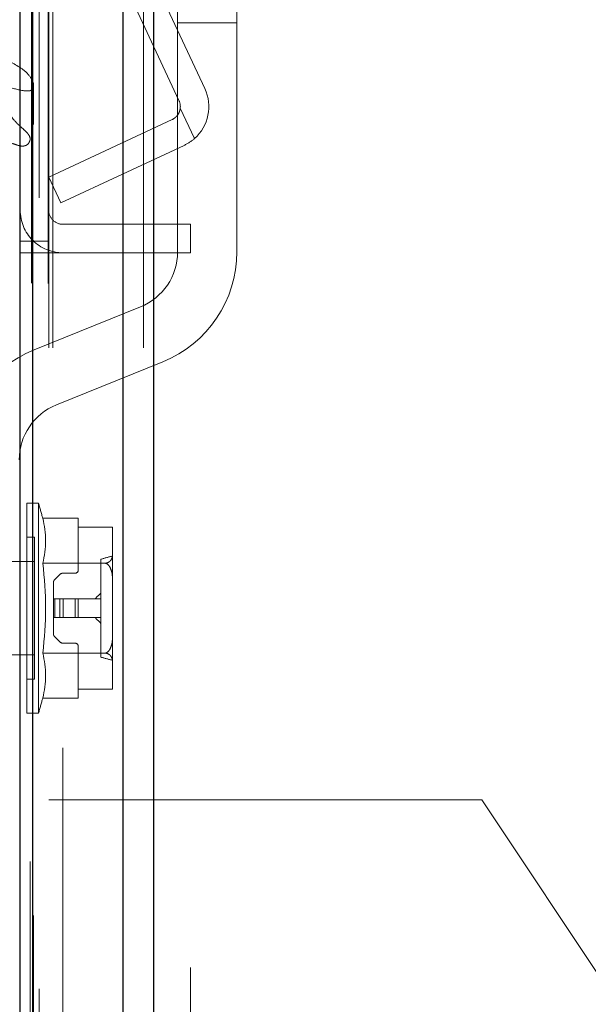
# Model space of a CAD drawing. Header units: inches. Extents: x 0.2 to 10.8, y 0.2 to 8.2.
# Tile 144 of 156: x 5.8335 to 5.9053, y 4.9728 to 5.0972. Entities that reach past the tile are written whole.
import ezdxf

# ---------------------------------------------------------------- set-up
doc = ezdxf.new("R2010")
doc.units = ezdxf.units.IN
doc.header["$MEASUREMENT"] = 0
doc.linetypes.add('HIDDEN', pattern=[0.07500000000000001, 0.05, -0.025])
doc.layers.add('DIMENSIONS', color=140, linetype='Continuous')
doc.styles.add('SLDTEXTSTYLE0', font='TXT', dxfattribs={"width": 0.7})
doc.dimstyles.new('SLDDIMSTYLE0', dxfattribs={"dimtxt": 0.0849609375, "dimasz": 0.13, "dimexe": 0, "dimexo": 0.0625, "dimgap": 0.021240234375, "dimtad": 0, "dimtih": 1, "dimtoh": 1, "dimlfac": 20, "dimrnd": 1e-09, "dimzin": 12, "dimdsep": 46, "dimtxsty": 'SLDTEXTSTYLE0', "dimsah": 1, "dimcen": 0.09, "dimadec": 0, "dimazin": 3, "dimtfac": 1, "dimtofl": 0, "dimtmove": 0, "dimatfit": 3, "dimfxl": 0, "dimfrac": 2, "dimtolj": 1, "dimtzin": 12, "dimarcsym": 0})
doc.dimstyles.new('SLDDIMSTYLE4', dxfattribs={"dimtxt": 0.0849609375, "dimasz": 0.13, "dimexe": 0, "dimexo": 0.0625, "dimgap": 0.021240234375, "dimtad": 0, "dimtih": 1, "dimtoh": 1, "dimdec": 4, "dimlfac": 20, "dimzin": 12, "dimdsep": 46, "dimtxsty": 'SLDTEXTSTYLE0', "dimsah": 1, "dimcen": 0.09, "dimadec": 0, "dimazin": 3, "dimtfac": 1, "dimtdec": 0, "dimtofl": 0, "dimtmove": 0, "dimatfit": 3, "dimfxl": 0, "dimfrac": 2, "dimtolj": 1, "dimtzin": 12, "dimarcsym": 0})

# ---------------------------------------------------------------- blocks, each defined once
blk = doc.blocks.new('_D_13')
at = {"layer": 'DIMENSIONS'}
blk.add_line((6.472037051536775, 5.490024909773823), (5.759287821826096, 5.490024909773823), dxfattribs=at)
for radius, start, end in [(0.7441550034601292, 160.9810483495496, 180), (0.7441550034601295, 205.0000000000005, 224.0189516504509)]:
    blk.add_arc((6.628442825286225, 5.490024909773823), radius, start, end, dxfattribs=at)
for points in [[(5.884287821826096, 5.490024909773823), (5.915440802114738, 5.617811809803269), (5.87559026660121, 5.621266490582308)], [(5.954009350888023, 5.175531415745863), (6.001591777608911, 5.052910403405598), (6.036248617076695, 5.072882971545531)]]:
    blk.add_solid(points, dxfattribs=at)
at = {"layer": 'DIMENSIONS', "insert": (5.800692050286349, 5.370972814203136), "char_height": 0.08333333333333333, "attachment_point": 1, "style": 'SLDTEXTSTYLE0'}
blk.add_mtext('25°', dxfattribs=at)
blk = doc.blocks.new('_D_18')
at = {"layer": 'DIMENSIONS'}
for p, q in [((5.801914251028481, 4.998602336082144), (5.375069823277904, 4.998602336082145)), ((5.500069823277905, 4.998602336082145), (5.500069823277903, 4.262562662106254)), ((5.338495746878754, 4.108511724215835), (5.309965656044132, 4.108511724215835)), ((5.309965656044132, 4.108511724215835), (5.309965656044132, 3.973480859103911)), ((5.661643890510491, 4.108511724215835), (5.690173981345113, 4.108511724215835)), ((5.690173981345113, 4.108511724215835), (5.690173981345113, 3.973480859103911)), ((5.309965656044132, 3.973480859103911), (5.338495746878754, 3.973480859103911)), ((5.690173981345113, 3.973480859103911), (5.661643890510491, 3.973480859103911)), ((5.500069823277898, 3.174402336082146), (5.500069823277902, 3.954460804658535)), ((5.801914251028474, 3.174402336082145), (5.375069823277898, 3.174402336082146))]:
    blk.add_line(p, q, dxfattribs=at)
for points in [[(5.500069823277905, 4.998602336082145), (5.480069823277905, 4.868602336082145), (5.520069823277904, 4.868602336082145)], [(5.500069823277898, 3.174402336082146), (5.520069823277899, 3.304402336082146), (5.480069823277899, 3.304402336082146)]]:
    blk.add_solid(points, dxfattribs=at)
at = {"layer": 'DIMENSIONS', "char_height": 0.08333333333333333, "attachment_point": 1, "style": 'SLDTEXTSTYLE0'}
for s, insert in [('36.48', (5.338495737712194, 4.234954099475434)), ('926.7', (5.338495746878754, 4.080903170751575))]:
    blk.add_mtext(s, dxfattribs=dict(at, insert=insert))
blk = doc.blocks.new('_D_19')
at = {"layer": 'DIMENSIONS'}
for p, q in [((5.783564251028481, 5.067752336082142), (4.869614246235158, 5.0677523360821)), ((4.994614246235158, 5.067752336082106), (4.994614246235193, 4.318118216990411)), ((4.833040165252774, 4.187987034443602), (4.80451007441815, 4.187987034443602)), ((4.80451007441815, 4.187987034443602), (4.80451007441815, 4.052956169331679)), ((5.156188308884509, 4.187987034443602), (5.184718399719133, 4.187987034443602)), ((5.184718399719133, 4.187987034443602), (5.184718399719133, 4.052956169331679)), ((4.80451007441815, 4.052956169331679), (4.833040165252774, 4.052956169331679)), ((5.184718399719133, 4.052956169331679), (5.156188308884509, 4.052956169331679)), ((4.994614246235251, 3.105202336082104), (4.994614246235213, 3.898905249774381)), ((5.783564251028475, 3.105202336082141), (4.869614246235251, 3.105202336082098))]:
    blk.add_line(p, q, dxfattribs=at)
for points in [[(4.994614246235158, 5.067752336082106), (4.974614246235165, 4.937752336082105), (5.014614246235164, 4.937752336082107)], [(4.994614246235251, 3.105202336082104), (5.014614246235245, 3.235202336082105), (4.974614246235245, 3.235202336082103)]]:
    blk.add_solid(points, dxfattribs=at)
at = {"layer": 'DIMENSIONS', "char_height": 0.08333333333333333, "attachment_point": 1, "style": 'SLDTEXTSTYLE0'}
for s, insert in [('39.25', (4.833040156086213, 4.314429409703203)), ('997.0', (4.833040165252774, 4.160378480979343)), ('OPENING', (4.73257719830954, 4.006327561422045))]:
    blk.add_mtext(s, dxfattribs=dict(at, insert=insert))

msp = doc.modelspace()

# ---------------------------------------------------------------- linework, layer by layer
at = {"color": 7, "linetype": 'Continuous', "lineweight": 25}
for p, q in [((5.846591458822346, 3.055752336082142), (5.846591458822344, 5.122541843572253)), ((5.850409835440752, 5.123250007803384), (5.850409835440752, 3.055752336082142)), ((5.833564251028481, 3.055752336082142), (5.833564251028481, 5.117002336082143)), ((5.835145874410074, 3.055752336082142), (5.835145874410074, 5.117157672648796))]:
    msp.add_line(p, q, dxfattribs=at)
at = {"color": 7, "linetype": 'HIDDEN', "lineweight": 18}
for p, q in [((5.846591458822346, 3.055752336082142), (5.846591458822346, 5.122541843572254)), ((5.849137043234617, 3.055752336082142), (5.849137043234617, 5.122541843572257)), ((5.849137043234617, 3.055752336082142), (5.849137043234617, 5.122541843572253)), ((5.850409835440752, 5.123250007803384), (5.850409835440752, 3.055752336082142)), ((5.850409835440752, 3.055752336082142), (5.850409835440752, 5.123250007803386)), ((5.850409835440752, 3.055752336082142), (5.850409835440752, 5.123250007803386)), ((5.835145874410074, 3.055752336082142), (5.835145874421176, 5.117157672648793)), ((5.83716425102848, 3.055752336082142), (5.83716425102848, 5.117002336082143)), ((5.837691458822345, 3.055752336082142), (5.837691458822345, 5.117157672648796)), ((5.837691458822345, 3.055752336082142), (5.837691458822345, 5.117157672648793)), ((5.856886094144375, 5.088534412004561), (5.844714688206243, 5.114636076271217)), ((5.853623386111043, 5.087012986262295), (5.84145198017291, 5.113114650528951)), ((5.834993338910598, 3.063932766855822), (5.834993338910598, 5.109062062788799)), ((5.853440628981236, 5.096844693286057), (5.853440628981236, 5.103094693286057)), ((5.860940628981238, 5.103094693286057), (5.860940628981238, 5.096844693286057)), ((5.835957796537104, 3.074731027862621), (5.835957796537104, 5.098258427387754)), ((5.853440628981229, 5.09684469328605), (5.86094062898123, 5.09684469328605)), ((5.853440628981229, 5.09684469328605), (5.860940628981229, 5.09684469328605)), ((5.853440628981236, 5.096844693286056), (5.860940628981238, 5.096844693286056)), ((5.853440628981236, 5.096844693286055), (5.860940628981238, 5.096844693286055)), ((5.853440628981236, 5.067887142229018), (5.853440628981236, 5.096844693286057)), ((5.853440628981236, 5.096844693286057), (5.860940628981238, 5.096844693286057)), ((5.853440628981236, 5.096844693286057), (5.860940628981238, 5.096844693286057)), ((5.860940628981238, 5.096844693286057), (5.860940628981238, 5.067887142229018)), ((5.8352551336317, 3.083996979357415), (5.8352551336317, 5.088999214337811)), ((5.853783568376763, 5.086077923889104), (5.855582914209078, 5.082219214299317)), ((5.855582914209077, 5.082219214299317), (5.853783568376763, 5.086077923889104)), ((5.853783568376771, 5.08607792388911), (5.855582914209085, 5.082219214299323)), ((5.855582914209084, 5.082219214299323), (5.85378356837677, 5.08607792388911)), ((5.85378356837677, 5.086077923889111), (5.855582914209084, 5.082219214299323)), ((5.855582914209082, 5.082219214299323), (5.853783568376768, 5.08607792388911)), ((5.83716425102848, 5.077351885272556), (5.852752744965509, 5.084620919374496)), ((5.834820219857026, 5.082151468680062), (5.834820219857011, 5.082170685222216)), ((5.834820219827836, 3.09082438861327), (5.834820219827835, 5.082149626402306)), ((5.854274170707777, 5.081358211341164), (5.838685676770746, 5.074089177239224)), ((5.838685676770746, 5.074089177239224), (5.83716425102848, 5.077351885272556)), ((5.855064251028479, 5.071373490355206), (5.838964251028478, 5.071373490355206)), ((5.855064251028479, 5.071373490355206), (5.855064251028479, 5.067773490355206)), ((5.83716425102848, 5.069252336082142), (5.833564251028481, 5.069252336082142)), ((5.833564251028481, 5.067752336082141), (5.83716425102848, 5.067752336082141)), ((5.83716425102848, 5.067752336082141), (5.83896425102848, 5.067752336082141)), ((5.855064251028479, 5.067773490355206), (5.838964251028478, 5.067773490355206)), ((5.83896425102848, 3.10520233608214), (5.83896425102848, 5.067752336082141)), ((5.83896425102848, 3.10520233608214), (5.83896425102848, 5.067752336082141)), ((5.85506425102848, 5.067752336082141), (5.83896425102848, 5.067752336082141)), ((5.83896425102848, 3.105202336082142), (5.83896425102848, 5.067752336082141)), ((5.83896425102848, 3.105202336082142), (5.83896425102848, 5.067752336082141)), ((5.85506425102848, 4.877427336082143), (5.85506425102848, 5.067752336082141)), ((5.835316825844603, 5.055500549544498), (5.848752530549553, 5.060934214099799)), ((5.85156443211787, 5.053981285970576), (5.83812872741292, 5.048547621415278)), ((5.83440519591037, 5.022845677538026), (5.83440519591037, 5.036133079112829)), ((5.835870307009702, 5.036133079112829), (5.83440519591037, 5.036133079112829)), ((5.835870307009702, 5.022845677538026), (5.835870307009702, 5.03613307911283)), ((5.836403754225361, 5.03421084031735), (5.840901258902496, 5.03421084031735)), ((5.840901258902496, 5.03421084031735), (5.840901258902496, 5.033074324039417)), ((5.840901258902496, 5.033074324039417), (5.845231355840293, 5.033074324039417)), ((5.840901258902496, 5.033074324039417), (5.840901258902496, 5.027668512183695)), ((5.845231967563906, 5.033020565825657), (5.845231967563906, 5.033038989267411)), ((5.845231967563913, 5.033020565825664), (5.845231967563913, 5.033038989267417)), ((5.845231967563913, 5.033020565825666), (5.845231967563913, 5.033038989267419)), ((5.845231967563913, 5.029718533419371), (5.845231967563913, 5.033020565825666)), ((5.835389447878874, 5.031802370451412), (5.83440519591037, 5.031802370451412)), ((5.835389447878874, 5.022845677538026), (5.835389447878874, 5.031802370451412)), ((5.843755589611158, 5.01665505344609), (5.843755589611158, 5.029036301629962)), ((5.845231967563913, 5.02614770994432), (5.845231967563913, 5.029718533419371)), ((5.835389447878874, 5.02875118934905), (5.815927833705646, 5.02875118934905)), ((5.836403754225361, 5.028528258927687), (5.844285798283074, 5.028528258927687)), ((5.83856293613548, 5.027101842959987), (5.837924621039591, 5.026463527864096)), ((5.840507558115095, 5.027274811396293), (5.838980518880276, 5.027274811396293)), ((5.837751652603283, 5.026045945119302), (5.837751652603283, 5.024026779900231)), ((5.845231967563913, 5.019543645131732), (5.845231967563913, 5.02614770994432)), ((5.837751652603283, 5.021664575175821), (5.837751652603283, 5.024026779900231)), ((5.837751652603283, 5.024026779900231), (5.837924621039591, 5.024026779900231)), ((5.837924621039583, 5.021664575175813), (5.837924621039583, 5.024026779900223)), ((5.837924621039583, 5.021664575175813), (5.837924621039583, 5.024026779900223)), ((5.837924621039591, 5.021664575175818), (5.837924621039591, 5.024026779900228)), ((5.837924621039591, 5.021664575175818), (5.837924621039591, 5.024026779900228)), ((5.837924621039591, 5.024026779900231), (5.83856293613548, 5.024026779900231)), ((5.837924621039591, 5.021664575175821), (5.837924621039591, 5.024026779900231)), ((5.837924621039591, 5.021664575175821), (5.837924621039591, 5.024026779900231)), ((5.838562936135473, 5.021664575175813), (5.838562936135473, 5.024026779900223)), ((5.838562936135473, 5.021664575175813), (5.838562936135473, 5.024026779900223)), ((5.83856293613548, 5.021664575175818), (5.83856293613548, 5.024026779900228)), ((5.83856293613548, 5.021664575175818), (5.83856293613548, 5.024026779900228)), ((5.83856293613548, 5.024026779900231), (5.838980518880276, 5.024026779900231)), ((5.83856293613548, 5.021664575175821), (5.83856293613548, 5.024026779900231)), ((5.83856293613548, 5.021664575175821), (5.83856293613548, 5.024026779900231)), ((5.838980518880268, 5.021664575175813), (5.838980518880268, 5.024026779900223)), ((5.838980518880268, 5.021664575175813), (5.838980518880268, 5.024026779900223)), ((5.838980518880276, 5.021664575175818), (5.838980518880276, 5.024026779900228)), ((5.838980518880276, 5.021664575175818), (5.838980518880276, 5.024026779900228)), ((5.838980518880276, 5.024026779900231), (5.840507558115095, 5.024026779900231)), ((5.838980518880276, 5.021664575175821), (5.838980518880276, 5.024026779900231)), ((5.838980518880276, 5.021664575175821), (5.838980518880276, 5.024026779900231)), ((5.840507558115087, 5.021664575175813), (5.840507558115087, 5.024026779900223)), ((5.840507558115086, 5.021664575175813), (5.840507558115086, 5.024026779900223)), ((5.840507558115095, 5.021664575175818), (5.840507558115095, 5.024026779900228)), ((5.840507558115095, 5.021664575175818), (5.840507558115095, 5.024026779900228)), ((5.840507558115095, 5.021664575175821), (5.840507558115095, 5.024026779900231)), ((5.840507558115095, 5.024026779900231), (5.840901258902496, 5.024026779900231)), ((5.840507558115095, 5.021664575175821), (5.840507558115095, 5.024026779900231)), ((5.840901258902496, 5.024026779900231), (5.843755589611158, 5.024026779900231)), ((5.840901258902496, 5.021664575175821), (5.840901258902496, 5.024026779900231)), ((5.83440519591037, 5.009558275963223), (5.83440519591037, 5.022845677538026)), ((5.835389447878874, 5.01388898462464), (5.835389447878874, 5.022845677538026)), ((5.835870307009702, 5.009558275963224), (5.835870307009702, 5.022845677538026)), ((5.837751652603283, 5.021664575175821), (5.837924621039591, 5.021664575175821)), ((5.837751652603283, 5.021664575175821), (5.837751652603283, 5.01964540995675)), ((5.837924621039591, 5.021664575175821), (5.83856293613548, 5.021664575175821)), ((5.83856293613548, 5.021664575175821), (5.838980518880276, 5.021664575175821)), ((5.838980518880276, 5.021664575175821), (5.840507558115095, 5.021664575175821)), ((5.840507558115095, 5.021664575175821), (5.840901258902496, 5.021664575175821)), ((5.840901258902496, 5.021664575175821), (5.843755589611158, 5.021664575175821)), ((5.837924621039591, 5.019227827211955), (5.83856293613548, 5.018589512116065)), ((5.845231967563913, 5.015972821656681), (5.845231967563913, 5.019543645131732)), ((5.838980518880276, 5.018416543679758), (5.840507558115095, 5.018416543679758)), ((5.840901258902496, 5.018022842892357), (5.840901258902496, 5.012617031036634)), ((5.815927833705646, 5.016940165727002), (5.835389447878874, 5.016940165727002)), ((5.836403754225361, 5.017163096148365), (5.844285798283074, 5.017163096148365)), ((5.845231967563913, 5.012670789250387), (5.845231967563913, 5.015972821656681)), ((5.83440519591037, 5.01388898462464), (5.835389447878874, 5.01388898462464)), ((5.83640375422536, 5.011480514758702), (5.840901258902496, 5.011480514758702)), ((5.845231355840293, 5.012617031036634), (5.840901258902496, 5.012617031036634)), ((5.840901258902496, 5.012617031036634), (5.840901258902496, 5.011480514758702)), ((5.845231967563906, 5.012652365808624), (5.845231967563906, 5.012670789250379)), ((5.845231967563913, 5.012652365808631), (5.845231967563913, 5.012670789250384)), ((5.845231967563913, 5.012652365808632), (5.845231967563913, 5.012670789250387)), ((5.83440519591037, 5.009558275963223), (5.835870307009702, 5.009558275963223)), ((5.851914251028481, 4.998602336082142), (5.83716425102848, 4.998602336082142)), ((5.851914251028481, 4.667502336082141), (5.851914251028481, 4.998602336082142)), ((5.851914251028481, 4.667502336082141), (5.851914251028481, 4.998602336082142)), ((5.853714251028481, 4.998602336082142), (5.851914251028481, 4.998602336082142)), ((5.853714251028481, 4.667502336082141), (5.853714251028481, 4.998602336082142)), ((5.859114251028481, 4.998602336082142), (5.853714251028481, 4.998602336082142)), ((5.85731425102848, 4.667502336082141), (5.85731425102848, 4.998602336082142)), ((5.859114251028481, 4.667502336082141), (5.859114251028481, 4.998602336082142)), ((5.891889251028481, 4.998602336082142), (5.859114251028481, 4.998602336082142)), ((5.859114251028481, 4.667502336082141), (5.859114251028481, 4.998602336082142)), ((5.924664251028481, 4.949258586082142), (5.891889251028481, 4.998602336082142))]:
    msp.add_line(p, q, dxfattribs=at)
at = {"color": 7, "linetype": 'HIDDEN', "lineweight": 18, "flags": 128}
for points in [[(5.837097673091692, 3.063898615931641), (5.8370979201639, 4.078402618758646), (5.837097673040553, 5.109096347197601)], [(5.837097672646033, 3.063896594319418), (5.837097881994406, 4.065817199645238), (5.837097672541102, 5.109096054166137)], [(5.835957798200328, 3.074724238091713), (5.835957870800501, 4.10773421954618), (5.835957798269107, 5.098271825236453)], [(5.835255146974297, 3.084007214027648), (5.835255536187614, 4.045133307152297), (5.835255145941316, 5.088998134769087)]]:
    msp.add_lwpolyline(points, dxfattribs=at)
at = {"color": 7, "linetype": 'HIDDEN', "lineweight": 18}
for centre, radius, start, end in [((5.851992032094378, 5.086252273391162), 0.005399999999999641, 311.6806506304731, 24.99999999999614), ((5.851992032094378, 5.086252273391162), 0.001799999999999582, 354.4415682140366, 25.00000000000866), ((5.838964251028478, 5.073173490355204), 0.005399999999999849, 180, 270.0000000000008), ((5.838964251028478, 5.073173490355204), 0.001799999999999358, 180, 270.0000000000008), ((5.845940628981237, 5.067887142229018), 0.007499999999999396, 292.0193813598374, 0), ((5.845940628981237, 5.067887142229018), 0.01500000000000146, 292.0193813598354, 0), ((5.840940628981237, 5.041594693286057), 0.01500000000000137, 112.0193813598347, 180), ((5.840940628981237, 5.041594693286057), 0.00750000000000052, 112.0193813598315, 180), ((5.791720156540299, 5.022845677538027), 0.04610629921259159, 14.27044514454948, 16.74966025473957), ((5.825345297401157, 5.031369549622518), 0.01141763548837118, 345.5904657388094, 14.40953426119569), ((5.842907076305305, 5.033020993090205), 0.002324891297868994, 359.989470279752, 1.314429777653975), ((5.84421122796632, 5.033038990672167), 0.001020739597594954, 359.9999211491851, 1.983715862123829), ((5.842907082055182, 5.033020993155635), 0.002324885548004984, 359.9894686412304, 1.314431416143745), ((6.128569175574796, 4.011123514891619), 1.057007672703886, 105.5486179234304, 105.6317027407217), ((5.791720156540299, 5.022845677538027), 0.04504348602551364, 352.7523851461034, 7.247614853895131), ((5.840507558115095, 5.027668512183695), 0.0003937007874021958, 270.0000000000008, 0), ((5.838342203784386, 5.026045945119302), 0.0005905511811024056, 135.0000000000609, 180), ((5.838980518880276, 5.026684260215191), 0.0005905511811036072, 90, 135), ((5.838342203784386, 5.01964540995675), 0.0005905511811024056, 180, 225.0000000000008), ((5.838980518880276, 5.019007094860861), 0.0005905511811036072, 225.0000000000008, 270.0000000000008), ((5.840507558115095, 5.018022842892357), 0.0003937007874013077, 0, 90), ((5.825345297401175, 5.014321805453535), 0.01141763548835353, 345.5904657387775, 14.40953426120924), ((6.128568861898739, 6.034566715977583), 1.057006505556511, 254.3682972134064, 254.4513821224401), ((5.791720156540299, 5.022845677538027), 0.04610629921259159, 343.2503397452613, 345.729554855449), ((5.842907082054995, 5.012670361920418), 0.002324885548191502, 358.6855685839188, 0.01053135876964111), ((5.842907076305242, 5.012670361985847), 0.002324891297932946, 358.6855702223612, 0.01052972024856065), ((5.844211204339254, 5.012652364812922), 0.001020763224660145, 358.0163070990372, 5.588954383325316e-05)]:
    msp.add_arc(centre, radius, start, end, dxfattribs=at)
for points, knots in [([(5.830999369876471, 5.093322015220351), (5.830996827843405, 5.093241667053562), (5.830991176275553, 5.093063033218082), (5.831102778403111, 5.092851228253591), (5.831216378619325, 5.092709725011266), (5.832072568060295, 5.091950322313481), (5.833678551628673, 5.091339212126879), (5.834811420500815, 5.090095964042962), (5.835168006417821, 5.089442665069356), (5.835269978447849, 5.089007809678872), (5.835269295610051, 5.088687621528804), (5.835123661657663, 5.088429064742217), (5.834969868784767, 5.088321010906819), (5.834812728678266, 5.088269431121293), (5.834461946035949, 5.088205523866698), (5.833404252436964, 5.088325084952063), (5.832394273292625, 5.08869249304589), (5.831493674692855, 5.088676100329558), (5.831296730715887, 5.088633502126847), (5.831181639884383, 5.088587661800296), (5.831093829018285, 5.088520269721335), (5.831013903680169, 5.088418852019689), (5.830947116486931, 5.088203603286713), (5.831041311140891, 5.087582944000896), (5.831543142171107, 5.086303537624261), (5.832500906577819, 5.084746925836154), (5.833743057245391, 5.083601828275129), (5.834435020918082, 5.082972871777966), (5.834717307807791, 5.082587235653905), (5.834835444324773, 5.08227800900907), (5.834806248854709, 5.081953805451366), (5.834668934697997, 5.081667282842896), (5.834491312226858, 5.081455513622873), (5.834270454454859, 5.08133708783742), (5.834087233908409, 5.08128094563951), (5.833890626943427, 5.081257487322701), (5.833623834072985, 5.081270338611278), (5.83308604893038, 5.081397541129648), (5.83265460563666, 5.081574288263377), (5.832339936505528, 5.081703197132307)], [0, 0, 0, 0, 0.01288307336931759, 0.02864225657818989, 0.03587590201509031, 0.03998860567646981, 0.1779130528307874, 0.2447476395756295, 0.2747309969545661, 0.2910971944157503, 0.3163395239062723, 0.3258229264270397, 0.3339673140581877, 0.3409842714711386, 0.3459439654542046, 0.3751442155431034, 0.460563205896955, 0.4723889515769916, 0.4772075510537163, 0.4839505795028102, 0.4878974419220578, 0.4922573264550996, 0.5024488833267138, 0.5214675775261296, 0.5940350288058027, 0.7162656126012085, 0.7931925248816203, 0.8291151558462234, 0.8461587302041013, 0.8627279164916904, 0.8793956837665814, 0.8969579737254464, 0.9128761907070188, 0.9203607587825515, 0.9279177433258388, 0.9354320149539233, 0.9430090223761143, 0.9584341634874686, 1, 1, 1, 1]), ([(5.852752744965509, 5.084620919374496), (5.852894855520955, 5.084687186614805), (5.853025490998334, 5.084770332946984), (5.853264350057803, 5.084969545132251), (5.853371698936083, 5.085085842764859), (5.853550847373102, 5.085338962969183), (5.853625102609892, 5.085479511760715), (5.853733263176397, 5.085770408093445), (5.853768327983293, 5.085921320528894), (5.853783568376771, 5.08607792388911)], [0, 0, 0, 0, 0.25, 0.25, 0.5, 0.5, 0.75, 0.75, 1, 1, 1, 1]), ([(5.844285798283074, 5.028528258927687), (5.84440224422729, 5.028532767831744), (5.844510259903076, 5.028558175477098), (5.844691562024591, 5.028629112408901), (5.844766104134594, 5.028674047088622), (5.84495353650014, 5.028818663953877), (5.845032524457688, 5.02892743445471), (5.845204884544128, 5.029260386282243), (5.845231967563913, 5.029489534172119), (5.845231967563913, 5.029718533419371)], [0, 0, 0, 0, 0.1249999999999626, 0.1249999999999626, 0.2499999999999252, 0.2499999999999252, 0.4999999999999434, 0.4999999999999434, 1, 1, 1, 1]), ([(5.845231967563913, 5.02614770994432), (5.845231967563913, 5.026605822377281), (5.845204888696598, 5.027064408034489), (5.845032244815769, 5.027730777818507), (5.844952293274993, 5.027949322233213), (5.844766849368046, 5.028235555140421), (5.844691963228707, 5.02832617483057), (5.844510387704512, 5.028468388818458), (5.844402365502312, 5.028519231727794), (5.844285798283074, 5.028528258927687)], [0, 0, 0, 0, 0.5000000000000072, 0.5000000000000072, 0.7499999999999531, 0.7499999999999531, 0.8749999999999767, 0.8749999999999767, 1, 1, 1, 1]), ([(5.844285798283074, 5.017163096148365), (5.84440224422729, 5.017172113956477), (5.844510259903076, 5.017222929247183), (5.844691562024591, 5.017364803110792), (5.844766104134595, 5.017454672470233), (5.84495353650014, 5.017743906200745), (5.845032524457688, 5.017961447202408), (5.845204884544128, 5.018627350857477), (5.845231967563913, 5.019085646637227), (5.845231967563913, 5.019543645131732)], [0, 0, 0, 0, 0.1250000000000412, 0.1250000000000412, 0.2500000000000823, 0.2500000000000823, 0.5000000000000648, 0.5000000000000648, 1, 1, 1, 1]), ([(5.845231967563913, 5.015972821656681), (5.845231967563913, 5.016201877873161), (5.845204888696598, 5.016431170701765), (5.845032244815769, 5.016764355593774), (5.844952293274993, 5.016873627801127), (5.844766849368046, 5.017016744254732), (5.844691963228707, 5.017062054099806), (5.844510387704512, 5.017133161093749), (5.844402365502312, 5.017158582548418), (5.844285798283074, 5.017163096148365)], [0, 0, 0, 0, 0.5000000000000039, 0.5000000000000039, 0.7500000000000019, 0.7500000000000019, 0.875000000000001, 0.875000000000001, 1, 1, 1, 1])]:
    msp.add_open_spline(points, degree=3, knots=knots, dxfattribs=at)
for points in [[(5.855582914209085, 5.082219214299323), (5.85518808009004, 5.08186766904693), (5.854751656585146, 5.081580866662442), (5.854274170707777, 5.081358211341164)], [(5.843056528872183, 5.024026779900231), (5.843267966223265, 5.024292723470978), (5.843506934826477, 5.024532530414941), (5.843755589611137, 5.024763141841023)], [(5.843755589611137, 5.020928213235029), (5.843506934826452, 5.021158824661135), (5.843267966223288, 5.021398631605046), (5.843056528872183, 5.021664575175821)]]:
    msp.add_open_spline(points, degree=3, dxfattribs=at)

# ---------------------------------------------------------------- dimensions: what is measured, and where the dimension line sits
at = {"layer": 'DIMENSIONS'}
dim = msp.add_angular_dim_2l(base=(5.894513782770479, 5.61296729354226), line1=((6.522037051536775, 5.490024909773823), (6.628442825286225, 5.490024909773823)), line2=((5.846351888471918, 5.125329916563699), (6.628442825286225, 5.490024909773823)), dimstyle='SLDDIMSTYLE4', dxfattribs=at)
dim.commit()
dim.dimension.update_dxf_attribs({"geometry": '_D_13', "text_midpoint": (5.901463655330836, 5.331065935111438), "dimtype": 162})
dim = msp.add_linear_dim(base=(4.994614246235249, 3.105202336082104), p1=(5.833564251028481, 5.067752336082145), p2=(5.833564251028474, 3.105202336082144), angle=90.0000000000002, text='<>\\POPENING', dimstyle='SLDDIMSTYLE0', dxfattribs=at)
dim.commit()
dim.dimension.update_dxf_attribs({"geometry": '_D_19', "text_midpoint": (4.994614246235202, 4.108511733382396), "dimtype": 160})
dim = msp.add_linear_dim(base=(5.500069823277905, 4.998602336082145), p1=(5.851914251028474, 3.174402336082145), p2=(5.851914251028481, 4.998602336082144), angle=90.0000000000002, dimstyle='SLDDIMSTYLE0', dxfattribs=at)
dim.commit()
dim.dimension.update_dxf_attribs({"geometry": '_D_18', "text_midpoint": (5.500069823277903, 4.108511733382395), "dimtype": 160})

doc.saveas('drawing.dxf')
